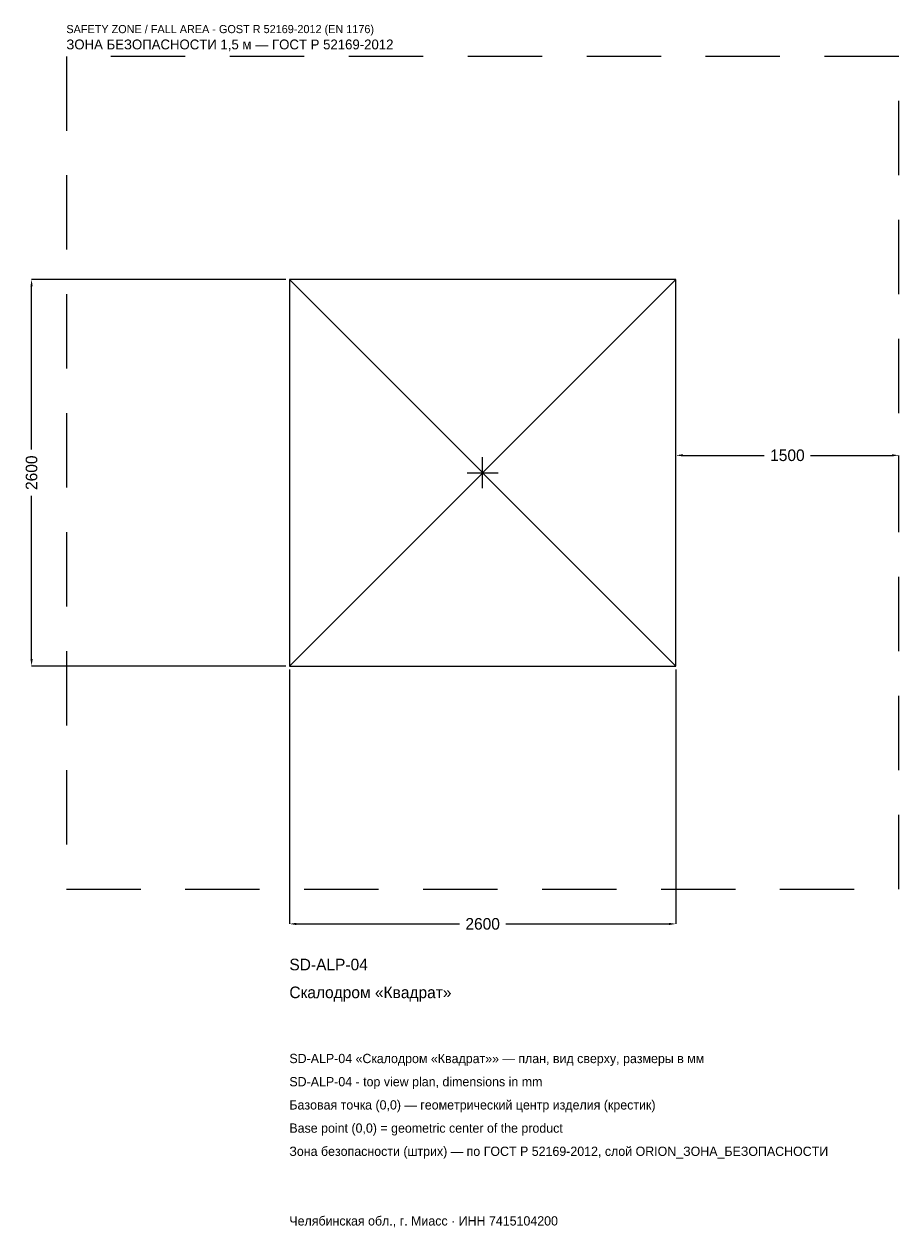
# Model space of a CAD drawing. Header units: metres. Extents: x -3084 to 2800, y -5078 to 3017.
import ezdxf

# ---------------------------------------------------------------- set-up
doc = ezdxf.new("R2010")
doc.units = ezdxf.units.M
doc.linetypes.add('DASHED', pattern=[800, 500, -300])
for name, color, linetype in [('ЗСК_ДАННЫЕ', 3, 'Continuous'), ('ЗСК_ЗОНА_БЕЗОПАСНОСТИ', 1, 'Continuous'), ('ЗСК_КОНТУР', 7, 'Continuous'), ('ЗСК_РАЗМЕРЫ', 8, 'Continuous')]:
    doc.layers.add(name, color=color, linetype=linetype)
doc.dimstyles.new('ORION', dxfattribs={"dimtxt": 78, "dimasz": 46.8, "dimexe": 1.25, "dimexo": 23.4, "dimtad": 1, "dimdec": 0, "dimcen": 2.5, "dimazin": 3, "dimtfac": 1, "dimtmove": 0, "dimatfit": 3})

# ---------------------------------------------------------------- blocks, each defined once
blk = doc.blocks.new('_CLOSEDFILLED')
at = {"color": 0, "linetype": 'BYBLOCK'}
blk.add_solid([(-1, 0.16), (0, 0), (-1, -0.16)], dxfattribs=at)
blk = doc.blocks.new('*D1')
for p, q in [((-1300, -1323.4), (-1300, -3034)), ((1300, -1323.4), (1300, -3034)), ((-1253.2, -3034), (-156, -3034)), ((156, -3034), (1253.2, -3034))]:
    blk.add_line(p, q)
at = {"layer": 'Defpoints'}
for p in [(-1300, -1300), (1300, -1300), (-1300, -3034)]:
    blk.add_point(p, dxfattribs=at)
at = {"layer": 'ЗСК_РАЗМЕРЫ', "xscale": 46.8, "yscale": 46.8, "rotation": 180}
blk.add_blockref('_CLOSEDFILLED', (-1300, -3034), dxfattribs=at)
at = {"layer": 'ЗСК_РАЗМЕРЫ', "xscale": 46.8, "yscale": 46.8}
blk.add_blockref('_CLOSEDFILLED', (1300, -3034), dxfattribs=at)
at = {"layer": 'ЗСК_РАЗМЕРЫ', "insert": (0, -3034), "char_height": 78, "attachment_point": 5}
blk.add_mtext('2600', dxfattribs=at)
blk = doc.blocks.new('*D2')
for p, q in [((-1323.4, 1300), (-3034, 1300)), ((-3034, 156), (-3034, 1253.2)), ((-3034, -1253.2), (-3034, -156)), ((-1323.4, -1300), (-3034, -1300))]:
    blk.add_line(p, q)
at = {"layer": 'Defpoints'}
for p in [(-1300, 1300), (-3034, -1300), (-1300, -1300)]:
    blk.add_point(p, dxfattribs=at)
at = {"layer": 'ЗСК_РАЗМЕРЫ', "xscale": 46.8, "yscale": 46.8}
for p, rotation in [((-3034, 1300), 90), ((-3034, -1300), 270)]:
    blk.add_blockref('_CLOSEDFILLED', p, dxfattribs=dict(at, rotation=rotation))
at = {"layer": 'ЗСК_РАЗМЕРЫ', "insert": (-3034, 0), "char_height": 78, "attachment_point": 5, "rotation": 90}
blk.add_mtext('2600', dxfattribs=at)
blk = doc.blocks.new('*D3')
for p, q in [((1300, 23.4), (1300, 117)), ((1346.8, 117), (1894, 117)), ((2206, 117), (2753.2, 117)), ((2800, 23.4), (2800, 117))]:
    blk.add_line(p, q)
at = {"layer": 'Defpoints'}
for p in [(1300, 117), (1300, 0), (2800, 0)]:
    blk.add_point(p, dxfattribs=at)
at = {"layer": 'ЗСК_РАЗМЕРЫ', "xscale": 46.8, "yscale": 46.8, "rotation": 180}
blk.add_blockref('_CLOSEDFILLED', (1300, 117), dxfattribs=at)
at = {"layer": 'ЗСК_РАЗМЕРЫ', "xscale": 46.8, "yscale": 46.8}
blk.add_blockref('_CLOSEDFILLED', (2800, 117), dxfattribs=at)
at = {"layer": 'ЗСК_РАЗМЕРЫ', "insert": (2050, 117), "char_height": 78, "attachment_point": 5}
blk.add_mtext('1500', dxfattribs=at)
blk = doc.blocks.new('ОРИОН SD-ALP-04 Скалодром Квадрат')
at = {"layer": 'ЗСК_ЗОНА_БЕЗОПАСНОСТИ', "linetype": 'DASHED'}
blk.add_lwpolyline([(-2800, -2800), (2800, -2800), (2800, 2800), (-2800, 2800)], close=True, dxfattribs=at)
at = {"layer": 'ЗСК_КОНТУР'}
for p, q in [((-1300, -1300), (1300, 1300)), ((-1300, 1300), (1300, -1300))]:
    blk.add_line(p, q, dxfattribs=at)
blk.add_lwpolyline([(-1300, -1300), (1300, -1300), (1300, 1300), (-1300, 1300)], close=True, dxfattribs=at)
at = {"layer": 'ЗСК_РАЗМЕРЫ'}
for p, q in [((0, -104), (0, 104)), ((-104, 0), (104, 0))]:
    blk.add_line(p, q, dxfattribs=at)
at = {"layer": 'ЗСК_ДАННЫЕ'}
for tag, p in [('АРТИКУЛ', (-1300, -3346)), ('НАИМЕНОВАНИЕ', (-1300, -3533.2))]:
    blk.add_attdef(tag, p, '', height=78, dxfattribs=at)
at = {"layer": 'ЗСК_ДАННЫЕ', "flags": 1}
for tag, p in [('ПРОИЗВОДИТЕЛЬ', (-1300, -3720.4)), ('ТЕЛЕФОН', (-1300, -3907.6)), ('САЙТ', (-1300, -4282)), ('АДРЕС', (-1300, -4469.2)), ('РЕКВИЗИТЫ', (-1300, -4656.4)), ('ГАБАРИТЫ', (-1300, -4843.6)), ('ЗОНА_БЕЗОПАСНОСТИ', (-1300, -5030.8))]:
    blk.add_attdef(tag, p, '', height=78, dxfattribs=at)
at = {"layer": 'ЗСК_ЗОНА_БЕЗОПАСНОСТИ', "color": 1}
for s, height, p in [('SAFETY ZONE / FALL AREA - GOST R 52169-2012 (EN 1176)', 54.6, (-2800, 2956)), ('ЗОНА БЕЗОПАСНОСТИ 1,5 м — ГОСТ Р 52169-2012', 66.3, (-2800, 2846.8))]:
    blk.add_text(s, height=height, dxfattribs=at).set_placement(p)
at = {"layer": 'ЗСК_РАЗМЕРЫ'}
dim = blk.add_linear_dim(base=(-3034, -1300), p1=(-1300, -1300), p2=(-1300, 1300), angle=90, dimstyle='ORION', dxfattribs=at)
dim.commit()
dim.dimension.update_dxf_attribs({"geometry": '*D2', "text_midpoint": (-3034, 0)})
for base, p1, p2, picture, middle in [((1300, 117), (1300, 0), (2800, 0), '*D3', (2050, 117)), ((-1300, -3034), (-1300, -1300), (1300, -1300), '*D1', (0, -3034))]:
    dim = blk.add_linear_dim(base=base, p1=p1, p2=p2, dimstyle='ORION', dxfattribs=at)
    dim.commit()
    dim.dimension.update_dxf_attribs({"geometry": picture, "text_midpoint": middle})

msp = doc.modelspace()

# ---------------------------------------------------------------- block references
msp.add_blockref('ОРИОН SD-ALP-04 Скалодром Квадрат', (0, 0)).add_auto_attribs({'АРТИКУЛ': 'SD-ALP-04', 'НАИМЕНОВАНИЕ': 'Скалодром «Квадрат»'})

# ---------------------------------------------------------------- texts
at = {"layer": 'ЗСК_ДАННЫЕ', "color": 3}
for s, p in [('SD-ALP-04 «Скалодром «Квадрат»» — план, вид сверху, размеры в мм', (-1300, -3970)), ('SD-ALP-04 - top view plan, dimensions in mm', (-1300, -4126)), ('Челябинская обл., г. Миасс · ИНН 7415104200', (-1300, -5062))]:
    msp.add_text(s, height=62.4, dxfattribs=at).set_placement(p)
at = {"layer": 'ЗСК_ДАННЫЕ', "color": 7}
for s, p in [('Базовая точка (0,0) — геометрический центр изделия (крестик)', (-1300, -4282)), ('Base point (0,0) = geometric center of the product', (-1300, -4438))]:
    msp.add_text(s, height=62.4, dxfattribs=at).set_placement(p)
at = {"layer": 'ЗСК_ДАННЫЕ', "color": 1}
msp.add_text('Зона безопасности (штрих) — по ГОСТ Р 52169-2012, слой ORION_ЗОНА_БЕЗОПАСНОСТИ', height=62.4, dxfattribs=at).set_placement((-1300, -4594))

doc.saveas('drawing.dxf')
